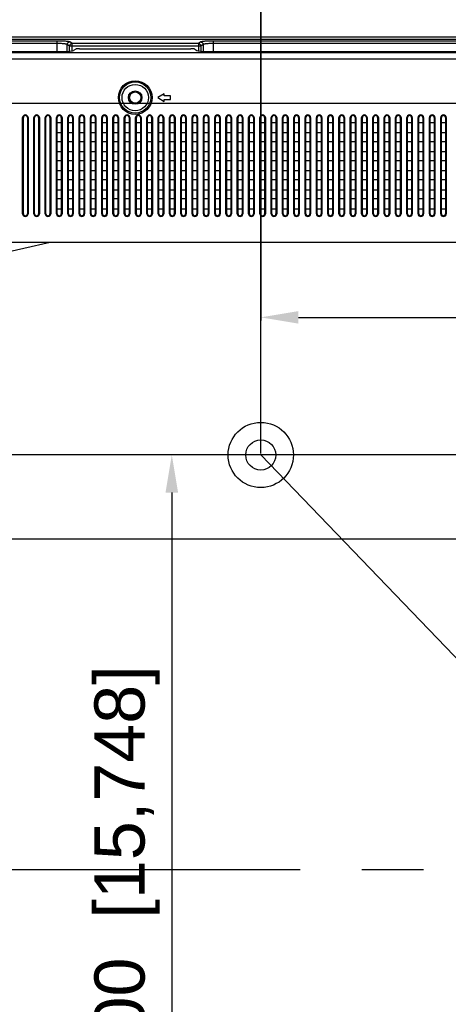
# Model space of a CAD drawing. Header units: millimetres. Extents: x -6054 to 364, y -1866 to 3094.
# Tile 100 of 256: x -4289 to -4118, y 409 to 802. Entities that reach past the tile are written whole.
import ezdxf

# ---------------------------------------------------------------- set-up
doc = ezdxf.new("R2010")
doc.units = ezdxf.units.MM
doc.header["$LTSCALE"] = 65.395
doc.header["$PDSIZE"] = 0.05
doc.linetypes.add('CENTER', pattern=[0.6, 0.375, -0.075, 0.075, -0.075])
doc.layers.get('0').update_dxf_attribs({"linetype": 'CONTINUOUS'})
doc.layers.get('Defpoints').update_dxf_attribs({"linetype": 'CONTINUOUS'})
doc.layers.add('Center', color=1, linetype='CENTER')
doc.layers.add('DIM', color=3, linetype='CONTINUOUS')
doc.styles.get("Standard").update_dxf_attribs({"font": 'arial.ttf'})
doc.dimstyles.new('ISO-25', dxfattribs={"dimtxt": 2.5, "dimasz": 2.5, "dimexe": 1.25, "dimexo": 0.625, "dimtad": 1, "dimtxsty": 'STANDARD', "dimcen": 2.5, "dimadec": 0, "dimazin": 0, "dimtfac": 1, "dimtmove": 0, "dimatfit": 3, "dimfxl": 1, "dimarcsym": 0})

# ---------------------------------------------------------------- blocks, each defined once
blk = doc.blocks.new('*D0')
at = {"layer": 'Defpoints', "color": 0}
for p in [(-4193.17, 1041.27), (-4734.98, 936.49), (-4193.17, 628.17)]:
    blk.add_point(p, dxfattribs=at)
at = {"layer": 'DIM', "color": 3, "lineweight": -2}
for p, q in [((-4734.98, 937.11), (-4734.98, 1042.52)), ((-4719.98, 1041.27), (-4208.17, 1041.27)), ((-4193.17, 628.79), (-4193.17, 1042.52))]:
    blk.add_line(p, q, dxfattribs=at)
at = {"layer": 'DIM', "color": 3}
for points in [[(-4719.98, 1043.77), (-4719.98, 1038.77), (-4734.98, 1041.27)], [(-4208.17, 1038.77), (-4208.17, 1043.77), (-4193.17, 1041.27)]]:
    blk.add_solid(points, dxfattribs=at)
at = {"layer": 'DIM', "color": 2, "insert": (-4464.08, 1059.08), "char_height": 20, "attachment_point": 5}
blk.add_mtext('542  [21,331]', dxfattribs=at)
blk = doc.blocks.new('*D1')
at = {"layer": 'Defpoints', "color": 0}
for p in [(-4193.17, 1042.07), (-3593.17, 683.03), (-3593.17, 628.17)]:
    blk.add_point(p, dxfattribs=at)
at = {"layer": 'DIM', "color": 3, "lineweight": -2}
for p, q in [((-4193.17, 1041.45), (-4193.17, 681.78)), ((-4178.17, 683.03), (-3608.17, 683.03)), ((-3593.17, 628.79), (-3593.17, 684.28))]:
    blk.add_line(p, q, dxfattribs=at)
at = {"layer": 'DIM', "color": 3}
for points in [[(-4178.17, 685.53), (-4178.17, 680.53), (-4193.17, 683.03)], [(-3608.17, 680.53), (-3608.17, 685.53), (-3593.17, 683.03)]]:
    blk.add_solid(points, dxfattribs=at)
at = {"layer": 'DIM', "color": 2, "insert": (-3893.17, 700.84), "char_height": 20, "attachment_point": 5}
blk.add_mtext('600  [23,622]', dxfattribs=at)
blk = doc.blocks.new('*D7')
at = {"layer": 'Defpoints', "color": 0}
for p in [(-4728.57, 946.48), (-4809.72, 628.17), (-4193.17, 628.17)]:
    blk.add_point(p, dxfattribs=at)
at = {"layer": 'DIM', "color": 3, "lineweight": -2}
for p, q in [((-4729.2, 946.48), (-4810.97, 946.48)), ((-4809.72, 931.48), (-4809.72, 643.17)), ((-4193.8, 628.17), (-4810.97, 628.17))]:
    blk.add_line(p, q, dxfattribs=at)
at = {"layer": 'DIM', "color": 3}
for points in [[(-4807.22, 931.48), (-4812.22, 931.48), (-4809.72, 946.48)], [(-4812.22, 643.17), (-4807.22, 643.17), (-4809.72, 628.17)]]:
    blk.add_solid(points, dxfattribs=at)
at = {"layer": 'DIM', "color": 2, "insert": (-4827.53, 787.33), "char_height": 20, "attachment_point": 5, "rotation": 90}
blk.add_mtext('318  [12,532]', dxfattribs=at)
blk = doc.blocks.new('*D17')
at = {"layer": 'Defpoints', "color": 0}
for p in [(-3593.17, 628.17), (-4228.6, 228.17), (-3593.17, 228.17)]:
    blk.add_point(p, dxfattribs=at)
at = {"layer": 'DIM', "color": 3, "lineweight": -2}
for p, q in [((-3593.8, 628.17), (-4229.85, 628.17)), ((-4228.6, 613.17), (-4228.6, 243.17)), ((-3593.8, 228.17), (-4229.85, 228.17))]:
    blk.add_line(p, q, dxfattribs=at)
at = {"layer": 'DIM', "color": 3}
for points in [[(-4226.1, 613.17), (-4231.1, 613.17), (-4228.6, 628.17)], [(-4231.1, 243.17), (-4226.1, 243.17), (-4228.6, 228.17)]]:
    blk.add_solid(points, dxfattribs=at)
at = {"layer": 'DIM', "color": 2, "insert": (-4246.41, 462.76), "char_height": 20, "attachment_point": 5, "rotation": 90}
blk.add_mtext('400  [15,748]', dxfattribs=at)
blk = doc.blocks.new('*D18')
at = {"layer": 'Defpoints', "color": 0}
for p in [(-3307.32, 492.15), (-4734.98, -14.55), (-4734.98, -196.07)]:
    blk.add_point(p, dxfattribs=at)
at = {"layer": 'DIM', "color": 3, "lineweight": -2}
for p, q in [((-3307.32, 491.52), (-3307.32, -197.32)), ((-4734.98, -15.18), (-4734.98, -197.32)), ((-3322.32, -196.07), (-4719.98, -196.07))]:
    blk.add_line(p, q, dxfattribs=at)
at = {"layer": 'DIM', "color": 3}
for points in [[(-4719.98, -193.57), (-4719.98, -198.57), (-4734.98, -196.07)], [(-3322.32, -198.57), (-3322.32, -193.57), (-3307.32, -196.07)]]:
    blk.add_solid(points, dxfattribs=at)
at = {"layer": 'DIM', "color": 2, "insert": (-4021.15, -178.26), "char_height": 20, "attachment_point": 5}
blk.add_mtext('1428  [56,207]', dxfattribs=at)
blk = doc.blocks.new('*D19')
at = {"layer": 'Defpoints', "color": 0}
for p in [(-3379.72, 594.65), (-4909.71, -20.96), (-4728.57, -20.96)]:
    blk.add_point(p, dxfattribs=at)
at = {"layer": 'DIM', "color": 3, "lineweight": -2}
for p, q in [((-3380.35, 594.65), (-4910.96, 594.65)), ((-4909.71, 579.65), (-4909.71, -5.96)), ((-4729.2, -20.96), (-4910.96, -20.96))]:
    blk.add_line(p, q, dxfattribs=at)
at = {"layer": 'DIM', "color": 3}
for points in [[(-4907.21, 579.65), (-4912.21, 579.65), (-4909.71, 594.65)], [(-4912.21, -5.96), (-4907.21, -5.96), (-4909.71, -20.96)]]:
    blk.add_solid(points, dxfattribs=at)
at = {"layer": 'DIM', "color": 2, "insert": (-4927.52, 286.84), "char_height": 20, "attachment_point": 5, "rotation": 90}
blk.add_mtext('616  [24,236]', dxfattribs=at)

msp = doc.modelspace()

# ---------------------------------------------------------------- linework, layer by layer
at = {"linetype": 'Continuous'}
for p, q in [((-4593.77, 794.9), (-3192.57, 794.9)), ((-4593.77, 793.9), (-3192.57, 793.9)), ((-4274.21, 793.19), (-4387.13, 793.19)), ((-4274.21, 789.05), (-4274.21, 793.19)), ((-4212.13, 793.19), (-4212.13, 789.05)), ((-4099.21, 793.19), (-4212.13, 793.19)), ((-4389.19, 789.05), (-4272.15, 789.05)), ((-4274.21, 792.19), (-4387.13, 792.19)), ((-4270.24, 789.09), (-4270.24, 791.81)), ((-4269.33, 791.16), (-4270.24, 791.81)), ((-4269.33, 789.14), (-4269.33, 791.16)), ((-4217.01, 791.16), (-4269.33, 791.16)), ((-4268.34, 792.16), (-4269.25, 792.81)), ((-4268.34, 789.23), (-4268.34, 792.16)), ((-4218.01, 792.16), (-4268.34, 792.16)), ((-4266.86, 789.98), (-4267.69, 789.39)), ((-4265.37, 790.1), (-4220.97, 790.1)), ((-4219.48, 789.98), (-4218.66, 789.39)), ((-4217.1, 792.81), (-4218.01, 792.16)), ((-4218.01, 792.16), (-4218.01, 789.23)), ((-4216.1, 791.81), (-4217.01, 791.16)), ((-4217.01, 791.16), (-4217.01, 789.14)), ((-4216.1, 791.81), (-4216.1, 789.09)), ((-4214.19, 789.05), (-4097.15, 789.05)), ((-4099.21, 792.19), (-4212.13, 792.19)), ((-3193.06, 788.43), (-4593.28, 788.43)), ((-3193.06, 785.94), (-4593.28, 785.94)), ((-4231.67, 772.15), (-4234.17, 770.65)), ((-4234.17, 770.65), (-4231.67, 769.15)), ((-4231.67, 771.4), (-4231.67, 772.15)), ((-4229.17, 771.4), (-4231.67, 771.4)), ((-4231.67, 769.15), (-4231.67, 769.9)), ((-4231.67, 769.9), (-4229.17, 769.9)), ((-4229.17, 769.9), (-4229.17, 771.4)), ((-4288.02, 724.32), (-4288.02, 762.65)), ((-4288.02, 762.65), (-4287.72, 762.65)), ((-4287.72, 724.32), (-4287.72, 762.65)), ((-4286.12, 762.65), (-4286.12, 724.32)), ((-4285.82, 762.65), (-4286.12, 762.65)), ((-4285.82, 762.65), (-4285.82, 724.32)), ((-4283.52, 724.32), (-4283.52, 762.65)), ((-4283.52, 762.65), (-4283.22, 762.65)), ((-4283.22, 724.32), (-4283.22, 762.65)), ((-4281.62, 762.65), (-4281.62, 724.32)), ((-4281.32, 762.65), (-4281.62, 762.65)), ((-4281.32, 762.65), (-4281.32, 724.32)), ((-4279.02, 724.32), (-4279.02, 762.65)), ((-4279.02, 762.65), (-4278.72, 762.65)), ((-4278.72, 724.32), (-4278.72, 762.65)), ((-4277.12, 762.65), (-4277.12, 724.32)), ((-4276.82, 762.65), (-4277.12, 762.65)), ((-4276.82, 762.65), (-4276.82, 724.32)), ((-4274.52, 724.32), (-4274.52, 762.65)), ((-4274.52, 762.65), (-4274.22, 762.65)), ((-4274.22, 724.32), (-4274.22, 762.65)), ((-4272.62, 762.65), (-4272.62, 724.32)), ((-4272.32, 762.65), (-4272.62, 762.65)), ((-4272.32, 762.65), (-4272.32, 724.32)), ((-4270.02, 724.32), (-4270.02, 762.65)), ((-4270.02, 762.65), (-4269.72, 762.65)), ((-4269.72, 724.32), (-4269.72, 762.65)), ((-4268.12, 762.65), (-4268.12, 724.32)), ((-4267.82, 762.65), (-4268.12, 762.65)), ((-4267.82, 762.65), (-4267.82, 724.32)), ((-4265.52, 724.32), (-4265.52, 762.65)), ((-4265.52, 762.65), (-4265.22, 762.65)), ((-4265.22, 724.32), (-4265.22, 762.65)), ((-4263.62, 762.65), (-4263.62, 724.32)), ((-4263.32, 762.65), (-4263.62, 762.65)), ((-4263.32, 762.65), (-4263.32, 724.32)), ((-4261.02, 724.32), (-4261.02, 762.65)), ((-4261.02, 762.65), (-4260.72, 762.65)), ((-4260.72, 724.32), (-4260.72, 762.65)), ((-4259.12, 762.65), (-4259.12, 724.32)), ((-4258.82, 762.65), (-4259.12, 762.65)), ((-4258.82, 762.65), (-4258.82, 724.32)), ((-4256.52, 724.32), (-4256.52, 762.65)), ((-4256.52, 762.65), (-4256.22, 762.65)), ((-4256.22, 724.32), (-4256.22, 762.65)), ((-4254.62, 762.65), (-4254.62, 724.32)), ((-4254.32, 762.65), (-4254.62, 762.65)), ((-4254.32, 762.65), (-4254.32, 724.32)), ((-4252.02, 724.32), (-4252.02, 762.65)), ((-4252.02, 762.65), (-4251.72, 762.65)), ((-4251.72, 724.32), (-4251.72, 762.65)), ((-4250.12, 762.65), (-4250.12, 724.32)), ((-4249.82, 762.65), (-4250.12, 762.65)), ((-4249.82, 762.65), (-4249.82, 724.32)), ((-4247.52, 724.32), (-4247.52, 762.65)), ((-4247.52, 762.65), (-4247.22, 762.65)), ((-4247.22, 724.32), (-4247.22, 762.65)), ((-4245.62, 762.65), (-4245.62, 724.32)), ((-4245.32, 762.65), (-4245.62, 762.65)), ((-4245.32, 762.65), (-4245.32, 724.32)), ((-4243.02, 724.32), (-4243.02, 762.65)), ((-4243.02, 762.65), (-4242.72, 762.65)), ((-4242.72, 724.32), (-4242.72, 762.65)), ((-4241.12, 762.65), (-4241.12, 724.32)), ((-4240.82, 762.65), (-4241.12, 762.65)), ((-4240.82, 762.65), (-4240.82, 724.32)), ((-4238.52, 724.32), (-4238.52, 762.65)), ((-4238.52, 762.65), (-4238.22, 762.65)), ((-4238.22, 724.32), (-4238.22, 762.65)), ((-4236.62, 762.65), (-4236.62, 724.32)), ((-4236.32, 762.65), (-4236.62, 762.65)), ((-4236.32, 762.65), (-4236.32, 724.32)), ((-4234.02, 724.32), (-4234.02, 762.65)), ((-4234.02, 762.65), (-4233.72, 762.65)), ((-4233.72, 724.32), (-4233.72, 762.65)), ((-4232.12, 762.65), (-4232.12, 724.32)), ((-4231.82, 762.65), (-4232.12, 762.65)), ((-4231.82, 762.65), (-4231.82, 724.32)), ((-4229.52, 724.32), (-4229.52, 762.65)), ((-4229.52, 762.65), (-4229.22, 762.65)), ((-4229.22, 724.32), (-4229.22, 762.65)), ((-4227.62, 762.65), (-4227.62, 724.32)), ((-4227.32, 762.65), (-4227.62, 762.65)), ((-4227.32, 762.65), (-4227.32, 724.32)), ((-4225.02, 724.32), (-4225.02, 762.65)), ((-4225.02, 762.65), (-4224.72, 762.65)), ((-4224.72, 724.32), (-4224.72, 762.65)), ((-4223.12, 762.65), (-4223.12, 724.32)), ((-4222.82, 762.65), (-4223.12, 762.65)), ((-4222.82, 762.65), (-4222.82, 724.32)), ((-4220.52, 724.32), (-4220.52, 762.65)), ((-4220.52, 762.65), (-4220.22, 762.65)), ((-4220.22, 724.32), (-4220.22, 762.65)), ((-4218.62, 762.65), (-4218.62, 724.32)), ((-4218.32, 762.65), (-4218.62, 762.65)), ((-4218.32, 762.65), (-4218.32, 724.32)), ((-4216.02, 724.32), (-4216.02, 762.65)), ((-4216.02, 762.65), (-4215.72, 762.65)), ((-4215.72, 724.32), (-4215.72, 762.65)), ((-4214.12, 762.65), (-4214.12, 724.32)), ((-4213.82, 762.65), (-4214.12, 762.65)), ((-4213.82, 762.65), (-4213.82, 724.32)), ((-4211.52, 724.32), (-4211.52, 762.65)), ((-4211.52, 762.65), (-4211.22, 762.65)), ((-4211.22, 724.32), (-4211.22, 762.65)), ((-4209.62, 762.65), (-4209.62, 724.32)), ((-4209.32, 762.65), (-4209.62, 762.65)), ((-4209.32, 762.65), (-4209.32, 724.32)), ((-4207.02, 724.32), (-4207.02, 762.65)), ((-4207.02, 762.65), (-4206.72, 762.65)), ((-4206.72, 724.32), (-4206.72, 762.65)), ((-4205.12, 762.65), (-4205.12, 724.32)), ((-4204.82, 762.65), (-4205.12, 762.65)), ((-4204.82, 762.65), (-4204.82, 724.32)), ((-4202.52, 724.32), (-4202.52, 762.65)), ((-4202.52, 762.65), (-4202.22, 762.65)), ((-4202.22, 724.32), (-4202.22, 762.65)), ((-4200.62, 762.65), (-4200.62, 724.32)), ((-4200.32, 762.65), (-4200.62, 762.65)), ((-4200.32, 762.65), (-4200.32, 724.32)), ((-4198.02, 724.32), (-4198.02, 762.65)), ((-4198.02, 762.65), (-4197.72, 762.65)), ((-4197.72, 724.32), (-4197.72, 762.65)), ((-4196.12, 762.65), (-4196.12, 724.32)), ((-4195.82, 762.65), (-4196.12, 762.65)), ((-4195.82, 762.65), (-4195.82, 724.32)), ((-4193.52, 724.32), (-4193.52, 762.65)), ((-4193.52, 762.65), (-4193.22, 762.65)), ((-4193.22, 724.32), (-4193.22, 762.65)), ((-4191.62, 762.65), (-4191.62, 724.32)), ((-4191.32, 762.65), (-4191.62, 762.65)), ((-4191.32, 762.65), (-4191.32, 724.32)), ((-4189.02, 724.32), (-4189.02, 762.65)), ((-4189.02, 762.65), (-4188.72, 762.65)), ((-4188.72, 724.32), (-4188.72, 762.65)), ((-4187.12, 762.65), (-4187.12, 724.32)), ((-4186.82, 762.65), (-4187.12, 762.65)), ((-4186.82, 762.65), (-4186.82, 724.32)), ((-4184.52, 724.32), (-4184.52, 762.65)), ((-4184.52, 762.65), (-4184.22, 762.65)), ((-4184.22, 724.32), (-4184.22, 762.65)), ((-4182.62, 762.65), (-4182.62, 724.32)), ((-4182.32, 762.65), (-4182.62, 762.65)), ((-4182.32, 762.65), (-4182.32, 724.32)), ((-4180.02, 724.32), (-4180.02, 762.65)), ((-4180.02, 762.65), (-4179.72, 762.65)), ((-4179.72, 724.32), (-4179.72, 762.65)), ((-4178.12, 762.65), (-4178.12, 724.32)), ((-4177.82, 762.65), (-4178.12, 762.65)), ((-4177.82, 762.65), (-4177.82, 724.32)), ((-4175.52, 724.32), (-4175.52, 762.65)), ((-4175.52, 762.65), (-4175.22, 762.65)), ((-4175.22, 724.32), (-4175.22, 762.65)), ((-4173.62, 762.65), (-4173.62, 724.32)), ((-4173.32, 762.65), (-4173.62, 762.65)), ((-4173.32, 762.65), (-4173.32, 724.32)), ((-4171.02, 724.32), (-4171.02, 762.65)), ((-4171.02, 762.65), (-4170.72, 762.65)), ((-4170.72, 724.32), (-4170.72, 762.65)), ((-4169.12, 762.65), (-4169.12, 724.32)), ((-4168.82, 762.65), (-4169.12, 762.65)), ((-4168.82, 762.65), (-4168.82, 724.32)), ((-4166.52, 724.32), (-4166.52, 762.65)), ((-4166.52, 762.65), (-4166.22, 762.65)), ((-4166.22, 724.32), (-4166.22, 762.65)), ((-4164.62, 762.65), (-4164.62, 724.32)), ((-4164.32, 762.65), (-4164.62, 762.65)), ((-4164.32, 762.65), (-4164.32, 724.32)), ((-4162.02, 724.32), (-4162.02, 762.65)), ((-4162.02, 762.65), (-4161.72, 762.65)), ((-4161.72, 724.32), (-4161.72, 762.65)), ((-4160.12, 762.65), (-4160.12, 724.32)), ((-4159.82, 762.65), (-4160.12, 762.65)), ((-4159.82, 762.65), (-4159.82, 724.32)), ((-4157.52, 724.32), (-4157.52, 762.65)), ((-4157.52, 762.65), (-4157.22, 762.65)), ((-4157.22, 724.32), (-4157.22, 762.65)), ((-4155.62, 762.65), (-4155.62, 724.32)), ((-4155.32, 762.65), (-4155.62, 762.65)), ((-4155.32, 762.65), (-4155.32, 724.32)), ((-4153.02, 724.32), (-4153.02, 762.65)), ((-4153.02, 762.65), (-4152.72, 762.65)), ((-4152.72, 724.32), (-4152.72, 762.65)), ((-4151.12, 762.65), (-4151.12, 724.32)), ((-4150.82, 762.65), (-4151.12, 762.65)), ((-4150.82, 762.65), (-4150.82, 724.32)), ((-4148.52, 724.32), (-4148.52, 762.65)), ((-4148.52, 762.65), (-4148.22, 762.65)), ((-4148.22, 724.32), (-4148.22, 762.65)), ((-4146.62, 762.65), (-4146.62, 724.32)), ((-4146.32, 762.65), (-4146.62, 762.65)), ((-4146.32, 762.65), (-4146.32, 724.32)), ((-4144.02, 724.32), (-4144.02, 762.65)), ((-4144.02, 762.65), (-4143.72, 762.65)), ((-4143.72, 724.32), (-4143.72, 762.65)), ((-4142.12, 762.65), (-4142.12, 724.32)), ((-4141.82, 762.65), (-4142.12, 762.65)), ((-4141.82, 762.65), (-4141.82, 724.32)), ((-4139.52, 724.32), (-4139.52, 762.65)), ((-4139.52, 762.65), (-4139.22, 762.65)), ((-4139.22, 724.32), (-4139.22, 762.65)), ((-4137.62, 762.65), (-4137.62, 724.32)), ((-4137.32, 762.65), (-4137.62, 762.65)), ((-4137.32, 762.65), (-4137.32, 724.32)), ((-4135.02, 724.32), (-4135.02, 762.65)), ((-4135.02, 762.65), (-4134.72, 762.65)), ((-4134.72, 724.32), (-4134.72, 762.65)), ((-4133.12, 762.65), (-4133.12, 724.32)), ((-4132.82, 762.65), (-4133.12, 762.65)), ((-4132.82, 762.65), (-4132.82, 724.32)), ((-4130.52, 724.32), (-4130.52, 762.65)), ((-4130.52, 762.65), (-4130.22, 762.65)), ((-4130.22, 724.32), (-4130.22, 762.65)), ((-4128.62, 762.65), (-4128.62, 724.32)), ((-4128.32, 762.65), (-4128.62, 762.65)), ((-4128.32, 762.65), (-4128.32, 724.32)), ((-4126.02, 724.32), (-4126.02, 762.65)), ((-4126.02, 762.65), (-4125.72, 762.65)), ((-4125.72, 724.32), (-4125.72, 762.65)), ((-4124.12, 762.65), (-4124.12, 724.32)), ((-4123.82, 762.65), (-4124.12, 762.65)), ((-4123.82, 762.65), (-4123.82, 724.32)), ((-4121.52, 724.32), (-4121.52, 762.65)), ((-4121.52, 762.65), (-4121.22, 762.65)), ((-4121.22, 724.32), (-4121.22, 762.65)), ((-4119.62, 762.65), (-4119.62, 724.32)), ((-4119.32, 762.65), (-4119.62, 762.65)), ((-4119.32, 762.65), (-4119.32, 724.32)), ((-4274.22, 760.75), (-4272.62, 760.75)), ((-4269.72, 760.75), (-4268.12, 760.75)), ((-4265.22, 760.75), (-4263.62, 760.75)), ((-4260.72, 760.75), (-4259.12, 760.75)), ((-4256.22, 760.75), (-4254.62, 760.75)), ((-4251.72, 760.75), (-4250.12, 760.75)), ((-4247.22, 760.75), (-4245.62, 760.75)), ((-4242.72, 760.75), (-4241.12, 760.75)), ((-4238.22, 760.75), (-4236.62, 760.75)), ((-4233.72, 760.75), (-4232.12, 760.75)), ((-4229.22, 760.75), (-4227.62, 760.75)), ((-4224.72, 760.75), (-4223.12, 760.75)), ((-4220.22, 760.75), (-4218.62, 760.75)), ((-4215.72, 760.75), (-4214.12, 760.75)), ((-4211.22, 760.75), (-4209.62, 760.75)), ((-4206.72, 760.75), (-4205.12, 760.75)), ((-4202.22, 760.75), (-4200.62, 760.75)), ((-4197.72, 760.75), (-4196.12, 760.75)), ((-4193.22, 760.75), (-4191.62, 760.75)), ((-4188.72, 760.75), (-4187.12, 760.75)), ((-4184.22, 760.75), (-4182.62, 760.75)), ((-4179.72, 760.75), (-4178.12, 760.75)), ((-4175.22, 760.75), (-4173.62, 760.75)), ((-4170.72, 760.75), (-4169.12, 760.75)), ((-4166.22, 760.75), (-4164.62, 760.75)), ((-4161.72, 760.75), (-4160.12, 760.75)), ((-4157.22, 760.75), (-4155.62, 760.75)), ((-4152.72, 760.75), (-4151.12, 760.75)), ((-4148.22, 760.75), (-4146.62, 760.75)), ((-4143.72, 760.75), (-4142.12, 760.75)), ((-4139.22, 760.75), (-4137.62, 760.75)), ((-4134.72, 760.75), (-4133.12, 760.75)), ((-4130.22, 760.75), (-4128.62, 760.75)), ((-4125.72, 760.75), (-4124.12, 760.75)), ((-4121.22, 760.75), (-4119.62, 760.75)), ((-4272.62, 756.54), (-4274.22, 756.54)), ((-4268.12, 756.54), (-4269.72, 756.54)), ((-4263.62, 756.54), (-4265.22, 756.54)), ((-4259.12, 756.54), (-4260.72, 756.54)), ((-4254.62, 756.54), (-4256.22, 756.54)), ((-4250.12, 756.54), (-4251.72, 756.54)), ((-4245.62, 756.54), (-4247.22, 756.54)), ((-4241.12, 756.54), (-4242.72, 756.54)), ((-4236.62, 756.54), (-4238.22, 756.54)), ((-4232.12, 756.54), (-4233.72, 756.54)), ((-4227.62, 756.54), (-4229.22, 756.54)), ((-4223.12, 756.54), (-4224.72, 756.54)), ((-4218.62, 756.54), (-4220.22, 756.54)), ((-4214.12, 756.54), (-4215.72, 756.54)), ((-4209.62, 756.54), (-4211.22, 756.54)), ((-4205.12, 756.54), (-4206.72, 756.54)), ((-4200.62, 756.54), (-4202.22, 756.54)), ((-4196.12, 756.54), (-4197.72, 756.54)), ((-4191.62, 756.54), (-4193.22, 756.54)), ((-4187.12, 756.54), (-4188.72, 756.54)), ((-4182.62, 756.54), (-4184.22, 756.54)), ((-4178.12, 756.54), (-4179.72, 756.54)), ((-4173.62, 756.54), (-4175.22, 756.54)), ((-4169.12, 756.54), (-4170.72, 756.54)), ((-4164.62, 756.54), (-4166.22, 756.54)), ((-4160.12, 756.54), (-4161.72, 756.54)), ((-4155.62, 756.54), (-4157.22, 756.54)), ((-4151.12, 756.54), (-4152.72, 756.54)), ((-4146.62, 756.54), (-4148.22, 756.54)), ((-4142.12, 756.54), (-4143.72, 756.54)), ((-4137.62, 756.54), (-4139.22, 756.54)), ((-4133.12, 756.54), (-4134.72, 756.54)), ((-4128.62, 756.54), (-4130.22, 756.54)), ((-4124.12, 756.54), (-4125.72, 756.54)), ((-4119.62, 756.54), (-4121.22, 756.54)), ((-4274.22, 753.17), (-4272.62, 753.17)), ((-4269.72, 753.17), (-4268.12, 753.17)), ((-4265.22, 753.17), (-4263.62, 753.17)), ((-4260.72, 753.17), (-4259.12, 753.17)), ((-4256.22, 753.17), (-4254.62, 753.17)), ((-4251.72, 753.17), (-4250.12, 753.17)), ((-4247.22, 753.17), (-4245.62, 753.17)), ((-4242.72, 753.17), (-4241.12, 753.17)), ((-4238.22, 753.17), (-4236.62, 753.17)), ((-4233.72, 753.17), (-4232.12, 753.17)), ((-4229.22, 753.17), (-4227.62, 753.17)), ((-4224.72, 753.17), (-4223.12, 753.17)), ((-4220.22, 753.17), (-4218.62, 753.17)), ((-4215.72, 753.17), (-4214.12, 753.17)), ((-4211.22, 753.17), (-4209.62, 753.17)), ((-4206.72, 753.17), (-4205.12, 753.17)), ((-4202.22, 753.17), (-4200.62, 753.17)), ((-4197.72, 753.17), (-4196.12, 753.17)), ((-4193.22, 753.17), (-4191.62, 753.17)), ((-4188.72, 753.17), (-4187.12, 753.17)), ((-4184.22, 753.17), (-4182.62, 753.17)), ((-4179.72, 753.17), (-4178.12, 753.17)), ((-4175.22, 753.17), (-4173.62, 753.17)), ((-4170.72, 753.17), (-4169.12, 753.17)), ((-4166.22, 753.17), (-4164.62, 753.17)), ((-4161.72, 753.17), (-4160.12, 753.17)), ((-4157.22, 753.17), (-4155.62, 753.17)), ((-4152.72, 753.17), (-4151.12, 753.17)), ((-4148.22, 753.17), (-4146.62, 753.17)), ((-4143.72, 753.17), (-4142.12, 753.17)), ((-4139.22, 753.17), (-4137.62, 753.17)), ((-4134.72, 753.17), (-4133.12, 753.17)), ((-4130.22, 753.17), (-4128.62, 753.17)), ((-4125.72, 753.17), (-4124.12, 753.17)), ((-4121.22, 753.17), (-4119.62, 753.17)), ((-4272.62, 748.96), (-4274.22, 748.96)), ((-4268.12, 748.96), (-4269.72, 748.96)), ((-4263.62, 748.96), (-4265.22, 748.96)), ((-4259.12, 748.96), (-4260.72, 748.96)), ((-4254.62, 748.96), (-4256.22, 748.96)), ((-4250.12, 748.96), (-4251.72, 748.96)), ((-4245.62, 748.96), (-4247.22, 748.96)), ((-4241.12, 748.96), (-4242.72, 748.96)), ((-4236.62, 748.96), (-4238.22, 748.96)), ((-4232.12, 748.96), (-4233.72, 748.96)), ((-4227.62, 748.96), (-4229.22, 748.96)), ((-4223.12, 748.96), (-4224.72, 748.96)), ((-4218.62, 748.96), (-4220.22, 748.96)), ((-4214.12, 748.96), (-4215.72, 748.96)), ((-4209.62, 748.96), (-4211.22, 748.96)), ((-4205.12, 748.96), (-4206.72, 748.96)), ((-4200.62, 748.96), (-4202.22, 748.96)), ((-4196.12, 748.96), (-4197.72, 748.96)), ((-4191.62, 748.96), (-4193.22, 748.96)), ((-4187.12, 748.96), (-4188.72, 748.96)), ((-4182.62, 748.96), (-4184.22, 748.96)), ((-4178.12, 748.96), (-4179.72, 748.96)), ((-4173.62, 748.96), (-4175.22, 748.96)), ((-4169.12, 748.96), (-4170.72, 748.96)), ((-4164.62, 748.96), (-4166.22, 748.96)), ((-4160.12, 748.96), (-4161.72, 748.96)), ((-4155.62, 748.96), (-4157.22, 748.96)), ((-4151.12, 748.96), (-4152.72, 748.96)), ((-4146.62, 748.96), (-4148.22, 748.96)), ((-4142.12, 748.96), (-4143.72, 748.96)), ((-4137.62, 748.96), (-4139.22, 748.96)), ((-4133.12, 748.96), (-4134.72, 748.96)), ((-4128.62, 748.96), (-4130.22, 748.96)), ((-4124.12, 748.96), (-4125.72, 748.96)), ((-4119.62, 748.96), (-4121.22, 748.96)), ((-4274.22, 745.59), (-4272.62, 745.59)), ((-4269.72, 745.59), (-4268.12, 745.59)), ((-4265.22, 745.59), (-4263.62, 745.59)), ((-4260.72, 745.59), (-4259.12, 745.59)), ((-4256.22, 745.59), (-4254.62, 745.59)), ((-4251.72, 745.59), (-4250.12, 745.59)), ((-4247.22, 745.59), (-4245.62, 745.59)), ((-4242.72, 745.59), (-4241.12, 745.59)), ((-4238.22, 745.59), (-4236.62, 745.59)), ((-4233.72, 745.59), (-4232.12, 745.59)), ((-4229.22, 745.59), (-4227.62, 745.59)), ((-4224.72, 745.59), (-4223.12, 745.59)), ((-4220.22, 745.59), (-4218.62, 745.59)), ((-4215.72, 745.59), (-4214.12, 745.59)), ((-4211.22, 745.59), (-4209.62, 745.59)), ((-4206.72, 745.59), (-4205.12, 745.59)), ((-4202.22, 745.59), (-4200.62, 745.59)), ((-4197.72, 745.59), (-4196.12, 745.59)), ((-4193.22, 745.59), (-4191.62, 745.59)), ((-4188.72, 745.59), (-4187.12, 745.59)), ((-4184.22, 745.59), (-4182.62, 745.59)), ((-4179.72, 745.59), (-4178.12, 745.59)), ((-4175.22, 745.59), (-4173.62, 745.59)), ((-4170.72, 745.59), (-4169.12, 745.59)), ((-4166.22, 745.59), (-4164.62, 745.59)), ((-4161.72, 745.59), (-4160.12, 745.59)), ((-4157.22, 745.59), (-4155.62, 745.59)), ((-4152.72, 745.59), (-4151.12, 745.59)), ((-4148.22, 745.59), (-4146.62, 745.59)), ((-4143.72, 745.59), (-4142.12, 745.59)), ((-4139.22, 745.59), (-4137.62, 745.59)), ((-4134.72, 745.59), (-4133.12, 745.59)), ((-4130.22, 745.59), (-4128.62, 745.59)), ((-4125.72, 745.59), (-4124.12, 745.59)), ((-4121.22, 745.59), (-4119.62, 745.59)), ((-4272.62, 741.38), (-4274.22, 741.38)), ((-4274.22, 738), (-4272.62, 738)), ((-4268.12, 741.38), (-4269.72, 741.38)), ((-4269.72, 738), (-4268.12, 738)), ((-4263.62, 741.38), (-4265.22, 741.38)), ((-4265.22, 738), (-4263.62, 738)), ((-4259.12, 741.38), (-4260.72, 741.38)), ((-4260.72, 738), (-4259.12, 738)), ((-4254.62, 741.38), (-4256.22, 741.38)), ((-4256.22, 738), (-4254.62, 738)), ((-4250.12, 741.38), (-4251.72, 741.38)), ((-4251.72, 738), (-4250.12, 738)), ((-4245.62, 741.38), (-4247.22, 741.38)), ((-4247.22, 738), (-4245.62, 738)), ((-4241.12, 741.38), (-4242.72, 741.38)), ((-4242.72, 738), (-4241.12, 738)), ((-4236.62, 741.38), (-4238.22, 741.38)), ((-4238.22, 738), (-4236.62, 738)), ((-4232.12, 741.38), (-4233.72, 741.38)), ((-4233.72, 738), (-4232.12, 738)), ((-4227.62, 741.38), (-4229.22, 741.38)), ((-4229.22, 738), (-4227.62, 738)), ((-4223.12, 741.38), (-4224.72, 741.38)), ((-4224.72, 738), (-4223.12, 738)), ((-4218.62, 741.38), (-4220.22, 741.38)), ((-4220.22, 738), (-4218.62, 738)), ((-4214.12, 741.38), (-4215.72, 741.38)), ((-4215.72, 738), (-4214.12, 738)), ((-4209.62, 741.38), (-4211.22, 741.38)), ((-4211.22, 738), (-4209.62, 738)), ((-4205.12, 741.38), (-4206.72, 741.38)), ((-4206.72, 738), (-4205.12, 738)), ((-4200.62, 741.38), (-4202.22, 741.38)), ((-4202.22, 738), (-4200.62, 738)), ((-4196.12, 741.38), (-4197.72, 741.38)), ((-4197.72, 738), (-4196.12, 738)), ((-4191.62, 741.38), (-4193.22, 741.38)), ((-4193.22, 738), (-4191.62, 738)), ((-4187.12, 741.38), (-4188.72, 741.38)), ((-4188.72, 738), (-4187.12, 738)), ((-4182.62, 741.38), (-4184.22, 741.38)), ((-4184.22, 738), (-4182.62, 738)), ((-4178.12, 741.38), (-4179.72, 741.38)), ((-4179.72, 738), (-4178.12, 738)), ((-4173.62, 741.38), (-4175.22, 741.38)), ((-4175.22, 738), (-4173.62, 738)), ((-4169.12, 741.38), (-4170.72, 741.38)), ((-4170.72, 738), (-4169.12, 738)), ((-4164.62, 741.38), (-4166.22, 741.38)), ((-4166.22, 738), (-4164.62, 738)), ((-4160.12, 741.38), (-4161.72, 741.38)), ((-4161.72, 738), (-4160.12, 738)), ((-4155.62, 741.38), (-4157.22, 741.38)), ((-4157.22, 738), (-4155.62, 738)), ((-4151.12, 741.38), (-4152.72, 741.38)), ((-4152.72, 738), (-4151.12, 738)), ((-4146.62, 741.38), (-4148.22, 741.38)), ((-4148.22, 738), (-4146.62, 738)), ((-4142.12, 741.38), (-4143.72, 741.38)), ((-4143.72, 738), (-4142.12, 738)), ((-4137.62, 741.38), (-4139.22, 741.38)), ((-4139.22, 738), (-4137.62, 738)), ((-4133.12, 741.38), (-4134.72, 741.38)), ((-4134.72, 738), (-4133.12, 738)), ((-4128.62, 741.38), (-4130.22, 741.38)), ((-4130.22, 738), (-4128.62, 738)), ((-4124.12, 741.38), (-4125.72, 741.38)), ((-4125.72, 738), (-4124.12, 738)), ((-4119.62, 741.38), (-4121.22, 741.38)), ((-4121.22, 738), (-4119.62, 738)), ((-4272.62, 733.8), (-4274.22, 733.8)), ((-4274.22, 730.42), (-4272.62, 730.42)), ((-4268.12, 733.8), (-4269.72, 733.8)), ((-4269.72, 730.42), (-4268.12, 730.42)), ((-4263.62, 733.8), (-4265.22, 733.8)), ((-4265.22, 730.42), (-4263.62, 730.42)), ((-4259.12, 733.8), (-4260.72, 733.8)), ((-4260.72, 730.42), (-4259.12, 730.42)), ((-4254.62, 733.8), (-4256.22, 733.8)), ((-4256.22, 730.42), (-4254.62, 730.42)), ((-4250.12, 733.8), (-4251.72, 733.8)), ((-4251.72, 730.42), (-4250.12, 730.42)), ((-4245.62, 733.8), (-4247.22, 733.8)), ((-4247.22, 730.42), (-4245.62, 730.42)), ((-4241.12, 733.8), (-4242.72, 733.8)), ((-4242.72, 730.42), (-4241.12, 730.42)), ((-4236.62, 733.8), (-4238.22, 733.8)), ((-4238.22, 730.42), (-4236.62, 730.42)), ((-4232.12, 733.8), (-4233.72, 733.8)), ((-4233.72, 730.42), (-4232.12, 730.42)), ((-4227.62, 733.8), (-4229.22, 733.8)), ((-4229.22, 730.42), (-4227.62, 730.42)), ((-4223.12, 733.8), (-4224.72, 733.8)), ((-4224.72, 730.42), (-4223.12, 730.42)), ((-4218.62, 733.8), (-4220.22, 733.8)), ((-4220.22, 730.42), (-4218.62, 730.42)), ((-4214.12, 733.8), (-4215.72, 733.8)), ((-4215.72, 730.42), (-4214.12, 730.42)), ((-4209.62, 733.8), (-4211.22, 733.8)), ((-4211.22, 730.42), (-4209.62, 730.42)), ((-4205.12, 733.8), (-4206.72, 733.8)), ((-4206.72, 730.42), (-4205.12, 730.42)), ((-4200.62, 733.8), (-4202.22, 733.8)), ((-4202.22, 730.42), (-4200.62, 730.42)), ((-4196.12, 733.8), (-4197.72, 733.8)), ((-4197.72, 730.42), (-4196.12, 730.42)), ((-4191.62, 733.8), (-4193.22, 733.8)), ((-4193.22, 730.42), (-4191.62, 730.42)), ((-4187.12, 733.8), (-4188.72, 733.8)), ((-4188.72, 730.42), (-4187.12, 730.42)), ((-4182.62, 733.8), (-4184.22, 733.8)), ((-4184.22, 730.42), (-4182.62, 730.42)), ((-4178.12, 733.8), (-4179.72, 733.8)), ((-4179.72, 730.42), (-4178.12, 730.42)), ((-4173.62, 733.8), (-4175.22, 733.8)), ((-4175.22, 730.42), (-4173.62, 730.42)), ((-4169.12, 733.8), (-4170.72, 733.8)), ((-4170.72, 730.42), (-4169.12, 730.42)), ((-4164.62, 733.8), (-4166.22, 733.8)), ((-4166.22, 730.42), (-4164.62, 730.42)), ((-4160.12, 733.8), (-4161.72, 733.8)), ((-4161.72, 730.42), (-4160.12, 730.42)), ((-4155.62, 733.8), (-4157.22, 733.8)), ((-4157.22, 730.42), (-4155.62, 730.42)), ((-4151.12, 733.8), (-4152.72, 733.8)), ((-4152.72, 730.42), (-4151.12, 730.42)), ((-4146.62, 733.8), (-4148.22, 733.8)), ((-4148.22, 730.42), (-4146.62, 730.42)), ((-4142.12, 733.8), (-4143.72, 733.8)), ((-4143.72, 730.42), (-4142.12, 730.42)), ((-4137.62, 733.8), (-4139.22, 733.8)), ((-4139.22, 730.42), (-4137.62, 730.42)), ((-4133.12, 733.8), (-4134.72, 733.8)), ((-4134.72, 730.42), (-4133.12, 730.42)), ((-4128.62, 733.8), (-4130.22, 733.8)), ((-4130.22, 730.42), (-4128.62, 730.42)), ((-4124.12, 733.8), (-4125.72, 733.8)), ((-4125.72, 730.42), (-4124.12, 730.42)), ((-4119.62, 733.8), (-4121.22, 733.8)), ((-4121.22, 730.42), (-4119.62, 730.42)), ((-4272.62, 726.22), (-4274.22, 726.22)), ((-4268.12, 726.22), (-4269.72, 726.22)), ((-4263.62, 726.22), (-4265.22, 726.22)), ((-4259.12, 726.22), (-4260.72, 726.22)), ((-4254.62, 726.22), (-4256.22, 726.22)), ((-4250.12, 726.22), (-4251.72, 726.22)), ((-4245.62, 726.22), (-4247.22, 726.22)), ((-4241.12, 726.22), (-4242.72, 726.22)), ((-4236.62, 726.22), (-4238.22, 726.22)), ((-4232.12, 726.22), (-4233.72, 726.22)), ((-4227.62, 726.22), (-4229.22, 726.22)), ((-4223.12, 726.22), (-4224.72, 726.22)), ((-4218.62, 726.22), (-4220.22, 726.22)), ((-4214.12, 726.22), (-4215.72, 726.22)), ((-4209.62, 726.22), (-4211.22, 726.22)), ((-4205.12, 726.22), (-4206.72, 726.22)), ((-4200.62, 726.22), (-4202.22, 726.22)), ((-4196.12, 726.22), (-4197.72, 726.22)), ((-4191.62, 726.22), (-4193.22, 726.22)), ((-4187.12, 726.22), (-4188.72, 726.22)), ((-4182.62, 726.22), (-4184.22, 726.22)), ((-4178.12, 726.22), (-4179.72, 726.22)), ((-4173.62, 726.22), (-4175.22, 726.22)), ((-4169.12, 726.22), (-4170.72, 726.22)), ((-4164.62, 726.22), (-4166.22, 726.22)), ((-4160.12, 726.22), (-4161.72, 726.22)), ((-4155.62, 726.22), (-4157.22, 726.22)), ((-4151.12, 726.22), (-4152.72, 726.22)), ((-4146.62, 726.22), (-4148.22, 726.22)), ((-4142.12, 726.22), (-4143.72, 726.22)), ((-4137.62, 726.22), (-4139.22, 726.22)), ((-4133.12, 726.22), (-4134.72, 726.22)), ((-4128.62, 726.22), (-4130.22, 726.22)), ((-4124.12, 726.22), (-4125.72, 726.22)), ((-4119.62, 726.22), (-4121.22, 726.22)), ((-4288.02, 724.32), (-4287.72, 724.32)), ((-4285.82, 724.32), (-4286.12, 724.32)), ((-4283.52, 724.32), (-4283.22, 724.32)), ((-4281.32, 724.32), (-4281.62, 724.32)), ((-4279.02, 724.32), (-4278.72, 724.32)), ((-4276.82, 724.32), (-4277.12, 724.32)), ((-4274.52, 724.32), (-4274.22, 724.32)), ((-4272.32, 724.32), (-4272.62, 724.32)), ((-4270.02, 724.32), (-4269.72, 724.32)), ((-4267.82, 724.32), (-4268.12, 724.32)), ((-4265.52, 724.32), (-4265.22, 724.32)), ((-4263.32, 724.32), (-4263.62, 724.32)), ((-4261.02, 724.32), (-4260.72, 724.32)), ((-4258.82, 724.32), (-4259.12, 724.32)), ((-4256.52, 724.32), (-4256.22, 724.32)), ((-4254.32, 724.32), (-4254.62, 724.32)), ((-4252.02, 724.32), (-4251.72, 724.32)), ((-4249.82, 724.32), (-4250.12, 724.32)), ((-4247.52, 724.32), (-4247.22, 724.32)), ((-4245.32, 724.32), (-4245.62, 724.32)), ((-4243.02, 724.32), (-4242.72, 724.32)), ((-4240.82, 724.32), (-4241.12, 724.32)), ((-4238.52, 724.32), (-4238.22, 724.32)), ((-4236.32, 724.32), (-4236.62, 724.32)), ((-4234.02, 724.32), (-4233.72, 724.32)), ((-4231.82, 724.32), (-4232.12, 724.32)), ((-4229.52, 724.32), (-4229.22, 724.32)), ((-4227.32, 724.32), (-4227.62, 724.32)), ((-4225.02, 724.32), (-4224.72, 724.32)), ((-4222.82, 724.32), (-4223.12, 724.32)), ((-4220.52, 724.32), (-4220.22, 724.32)), ((-4218.32, 724.32), (-4218.62, 724.32)), ((-4216.02, 724.32), (-4215.72, 724.32)), ((-4213.82, 724.32), (-4214.12, 724.32)), ((-4211.52, 724.32), (-4211.22, 724.32)), ((-4209.32, 724.32), (-4209.62, 724.32)), ((-4207.02, 724.32), (-4206.72, 724.32)), ((-4204.82, 724.32), (-4205.12, 724.32)), ((-4202.52, 724.32), (-4202.22, 724.32)), ((-4200.32, 724.32), (-4200.62, 724.32)), ((-4198.02, 724.32), (-4197.72, 724.32)), ((-4195.82, 724.32), (-4196.12, 724.32)), ((-4193.52, 724.32), (-4193.22, 724.32)), ((-4191.32, 724.32), (-4191.62, 724.32)), ((-4189.02, 724.32), (-4188.72, 724.32)), ((-4186.82, 724.32), (-4187.12, 724.32)), ((-4184.52, 724.32), (-4184.22, 724.32)), ((-4182.32, 724.32), (-4182.62, 724.32)), ((-4180.02, 724.32), (-4179.72, 724.32)), ((-4177.82, 724.32), (-4178.12, 724.32)), ((-4175.52, 724.32), (-4175.22, 724.32)), ((-4173.32, 724.32), (-4173.62, 724.32)), ((-4171.02, 724.32), (-4170.72, 724.32)), ((-4168.82, 724.32), (-4169.12, 724.32)), ((-4166.52, 724.32), (-4166.22, 724.32)), ((-4164.32, 724.32), (-4164.62, 724.32)), ((-4162.02, 724.32), (-4161.72, 724.32)), ((-4159.82, 724.32), (-4160.12, 724.32)), ((-4157.52, 724.32), (-4157.22, 724.32)), ((-4155.32, 724.32), (-4155.62, 724.32)), ((-4153.02, 724.32), (-4152.72, 724.32)), ((-4150.82, 724.32), (-4151.12, 724.32)), ((-4148.52, 724.32), (-4148.22, 724.32)), ((-4146.32, 724.32), (-4146.62, 724.32)), ((-4144.02, 724.32), (-4143.72, 724.32)), ((-4141.82, 724.32), (-4142.12, 724.32)), ((-4139.52, 724.32), (-4139.22, 724.32)), ((-4137.32, 724.32), (-4137.62, 724.32)), ((-4135.02, 724.32), (-4134.72, 724.32)), ((-4132.82, 724.32), (-4133.12, 724.32)), ((-4130.52, 724.32), (-4130.22, 724.32)), ((-4128.32, 724.32), (-4128.62, 724.32)), ((-4126.02, 724.32), (-4125.72, 724.32)), ((-4123.82, 724.32), (-4124.12, 724.32)), ((-4121.52, 724.32), (-4121.22, 724.32)), ((-4119.32, 724.32), (-4119.62, 724.32))]:
    msp.add_line(p, q, dxfattribs=at)
at = {"color": 1}
msp.add_line((-4276.98, 712.92), (-4440.25, 675.9), dxfattribs=at)
msp.add_lwpolyline([(-4561.58, 768.47), (-3224.76, 768.47), (-3224.76, 712.92), (-4561.58, 712.92)], close=True, dxfattribs=at)
at = {"linetype": 'Continuous'}
for centre, radius in [((-4243.17, 770.65), 6.72), ((-4243.17, 770.65), 6.22), ((-4243.17, 770.65), 5.25), ((-4243.17, 770.65), 2.69), ((-4243.17, 770.65), 2.25), ((-4193.17, 628.17), 13), ((-4193.17, 628.17), 6)]:
    msp.add_circle(centre, radius, dxfattribs=at)
for centre, radius, start, end in [((-4286.92, 762.65), 1.1, 0, 180), ((-4286.92, 762.65), 0.8, 0, 180), ((-4282.42, 762.65), 1.1, 0, 180), ((-4282.42, 762.65), 0.8, 0, 180), ((-4277.92, 762.65), 1.1, 0, 180), ((-4277.92, 762.65), 0.8, 0, 180), ((-4273.42, 762.65), 1.1, 0, 180), ((-4273.42, 762.65), 0.8, 0, 180), ((-4268.92, 762.65), 1.1, 0, 180), ((-4268.92, 762.65), 0.8, 0, 180), ((-4264.42, 762.65), 1.1, 0, 180), ((-4264.42, 762.65), 0.8, 0, 180), ((-4259.92, 762.65), 1.1, 0, 180), ((-4259.92, 762.65), 0.8, 0, 180), ((-4255.42, 762.65), 1.1, 0, 180), ((-4255.42, 762.65), 0.8, 0, 180), ((-4250.92, 762.65), 1.1, 0, 180), ((-4250.92, 762.65), 0.8, 0, 180), ((-4246.42, 762.65), 1.1, 0, 180), ((-4246.42, 762.65), 0.8, 0, 180), ((-4241.92, 762.65), 1.1, 0, 180), ((-4241.92, 762.65), 0.8, 0, 180), ((-4237.42, 762.65), 1.1, 0, 180), ((-4237.42, 762.65), 0.8, 0, 180), ((-4232.92, 762.65), 1.1, 0, 180), ((-4232.92, 762.65), 0.8, 0, 180), ((-4228.42, 762.65), 1.1, 0, 180), ((-4228.42, 762.65), 0.8, 0, 180), ((-4223.92, 762.65), 1.1, 0, 180), ((-4223.92, 762.65), 0.8, 0, 180), ((-4219.42, 762.65), 1.1, 0, 180), ((-4219.42, 762.65), 0.8, 0, 180), ((-4214.92, 762.65), 1.1, 0, 180), ((-4214.92, 762.65), 0.8, 0, 180), ((-4210.42, 762.65), 1.1, 0, 180), ((-4210.42, 762.65), 0.8, 0, 180), ((-4205.92, 762.65), 1.1, 0, 180), ((-4205.92, 762.65), 0.8, 0, 180), ((-4201.42, 762.65), 1.1, 0, 180), ((-4201.42, 762.65), 0.8, 0, 180), ((-4196.92, 762.65), 1.1, 0, 180), ((-4196.92, 762.65), 0.8, 0, 180), ((-4192.42, 762.65), 1.1, 0, 180), ((-4192.42, 762.65), 0.8, 0, 180), ((-4187.92, 762.65), 1.1, 0, 180), ((-4187.92, 762.65), 0.8, 0, 180), ((-4183.42, 762.65), 1.1, 0, 180), ((-4183.42, 762.65), 0.8, 0, 180), ((-4178.92, 762.65), 1.1, 0, 180), ((-4178.92, 762.65), 0.8, 0, 180), ((-4174.42, 762.65), 1.1, 0, 180), ((-4174.42, 762.65), 0.8, 0, 180), ((-4169.92, 762.65), 1.1, 0, 180), ((-4169.92, 762.65), 0.8, 0, 180), ((-4165.42, 762.65), 1.1, 0, 180), ((-4165.42, 762.65), 0.8, 0, 180), ((-4160.92, 762.65), 1.1, 0, 180), ((-4160.92, 762.65), 0.8, 0, 180), ((-4156.42, 762.65), 1.1, 0, 180), ((-4156.42, 762.65), 0.8, 0, 180), ((-4151.92, 762.65), 1.1, 0, 180), ((-4151.92, 762.65), 0.8, 0, 180), ((-4147.42, 762.65), 1.1, 0, 180), ((-4147.42, 762.65), 0.8, 0, 180), ((-4142.92, 762.65), 1.1, 0, 180), ((-4142.92, 762.65), 0.8, 0, 180), ((-4138.42, 762.65), 1.1, 0, 180), ((-4138.42, 762.65), 0.8, 0, 180), ((-4133.92, 762.65), 1.1, 0, 180), ((-4133.92, 762.65), 0.8, 0, 180), ((-4129.42, 762.65), 1.1, 0, 180), ((-4129.42, 762.65), 0.8, 0, 180), ((-4124.92, 762.65), 1.1, 0, 180), ((-4124.92, 762.65), 0.8, 0, 180), ((-4120.42, 762.65), 1.1, 0, 180), ((-4120.42, 762.65), 0.8, 0, 180), ((-4286.92, 724.32), 1.1, 180, 360), ((-4286.92, 724.32), 0.8, 180, 360), ((-4282.42, 724.32), 1.1, 180, 360), ((-4282.42, 724.32), 0.8, 180, 360), ((-4277.92, 724.32), 1.1, 180, 360), ((-4277.92, 724.32), 0.8, 180, 360), ((-4273.42, 724.32), 1.1, 180, 360), ((-4273.42, 724.32), 0.8, 180, 360), ((-4268.92, 724.32), 1.1, 180, 360), ((-4268.92, 724.32), 0.8, 180, 360), ((-4264.42, 724.32), 1.1, 180, 360), ((-4264.42, 724.32), 0.8, 180, 360), ((-4259.92, 724.32), 1.1, 180, 360), ((-4259.92, 724.32), 0.8, 180, 360), ((-4255.42, 724.32), 1.1, 180, 360), ((-4255.42, 724.32), 0.8, 180, 360), ((-4250.92, 724.32), 1.1, 180, 360), ((-4250.92, 724.32), 0.8, 180, 360), ((-4246.42, 724.32), 1.1, 180, 360), ((-4246.42, 724.32), 0.8, 180, 360), ((-4241.92, 724.32), 1.1, 180, 360), ((-4241.92, 724.32), 0.8, 180, 360), ((-4237.42, 724.32), 1.1, 180, 360), ((-4237.42, 724.32), 0.8, 180, 360), ((-4232.92, 724.32), 1.1, 180, 360), ((-4232.92, 724.32), 0.8, 180, 360), ((-4228.42, 724.32), 1.1, 180, 360), ((-4228.42, 724.32), 0.8, 180, 360), ((-4223.92, 724.32), 1.1, 180, 360), ((-4223.92, 724.32), 0.8, 180, 360), ((-4219.42, 724.32), 1.1, 180, 360), ((-4219.42, 724.32), 0.8, 180, 360), ((-4214.92, 724.32), 1.1, 180, 360), ((-4214.92, 724.32), 0.8, 180, 360), ((-4210.42, 724.32), 1.1, 180, 360), ((-4210.42, 724.32), 0.8, 180, 360), ((-4205.92, 724.32), 1.1, 180, 360), ((-4205.92, 724.32), 0.8, 180, 360), ((-4201.42, 724.32), 1.1, 180, 360), ((-4201.42, 724.32), 0.8, 180, 360), ((-4196.92, 724.32), 1.1, 180, 360), ((-4196.92, 724.32), 0.8, 180, 360), ((-4192.42, 724.32), 1.1, 180, 360), ((-4192.42, 724.32), 0.8, 180, 360), ((-4187.92, 724.32), 1.1, 180, 360), ((-4187.92, 724.32), 0.8, 180, 360), ((-4183.42, 724.32), 1.1, 180, 360), ((-4183.42, 724.32), 0.8, 180, 360), ((-4178.92, 724.32), 1.1, 180, 360), ((-4178.92, 724.32), 0.8, 180, 360), ((-4174.42, 724.32), 1.1, 180, 360), ((-4174.42, 724.32), 0.8, 180, 360), ((-4169.92, 724.32), 1.1, 180, 360), ((-4169.92, 724.32), 0.8, 180, 360), ((-4165.42, 724.32), 1.1, 180, 360), ((-4165.42, 724.32), 0.8, 180, 360), ((-4160.92, 724.32), 1.1, 180, 360), ((-4160.92, 724.32), 0.8, 180, 360), ((-4156.42, 724.32), 1.1, 180, 360), ((-4156.42, 724.32), 0.8, 180, 360), ((-4151.92, 724.32), 1.1, 180, 360), ((-4151.92, 724.32), 0.8, 180, 360), ((-4147.42, 724.32), 1.1, 180, 360), ((-4147.42, 724.32), 0.8, 180, 360), ((-4142.92, 724.32), 1.1, 180, 360), ((-4142.92, 724.32), 0.8, 180, 360), ((-4138.42, 724.32), 1.1, 180, 360), ((-4138.42, 724.32), 0.8, 180, 360), ((-4133.92, 724.32), 1.1, 180, 360), ((-4133.92, 724.32), 0.8, 180, 360), ((-4129.42, 724.32), 1.1, 180, 360), ((-4129.42, 724.32), 0.8, 180, 360), ((-4124.92, 724.32), 1.1, 180, 360), ((-4124.92, 724.32), 0.8, 180, 360), ((-4120.42, 724.32), 1.1, 180, 360), ((-4120.42, 724.32), 0.8, 180, 360)]:
    msp.add_arc(centre, radius, start, end, dxfattribs=at)
for centre, major_axis, start_param, end_param in [((-4272.15, 789.44), (4.5, 0), -1.570796, -0.122173), ((-4265.37, 789.97), (1.5, 0), 1.570796, 3.01942), ((-4220.97, 789.97), (1.5, 0), 0.122173, 1.570796), ((-4214.19, 789.44), (4.5, 0), -3.01942, -1.570796)]:
    msp.add_ellipse(centre, major_axis=major_axis, ratio=0.087489, start_param=start_param, end_param=end_param, dxfattribs=at)
for points, knots in [([(-4269.25, 792.81), (-4269.27, 792.82), (-4269.34, 792.85), (-4269.45, 792.89), (-4269.61, 792.92), (-4269.88, 792.97), (-4270.32, 793.03), (-4270.93, 793.09), (-4271.65, 793.13), (-4272.46, 793.16), (-4273.32, 793.19), (-4273.91, 793.19), (-4274.21, 793.19)], [0, 0, 0, 0, 0.016959, 0.041242, 0.072976, 0.112047, 0.211148, 0.335692, 0.481803, 0.644814, 0.819448, 1, 1, 1, 1]), ([(-4212.13, 793.19), (-4212.43, 793.19), (-4213.03, 793.19), (-4213.89, 793.16), (-4214.69, 793.13), (-4215.41, 793.09), (-4216.03, 793.03), (-4216.46, 792.97), (-4216.74, 792.92), (-4216.9, 792.89), (-4217.01, 792.85), (-4217.07, 792.82), (-4217.1, 792.81)], [0, 0, 0, 0, 0.180552, 0.355185, 0.518196, 0.664308, 0.788852, 0.887953, 0.927024, 0.958758, 0.983041, 1, 1, 1, 1]), ([(-4270.24, 791.81), (-4270.26, 791.83), (-4270.31, 791.85), (-4270.45, 791.91), (-4270.71, 791.97), (-4271.1, 792.03), (-4271.59, 792.09), (-4272.16, 792.13), (-4273.05, 792.18), (-4273.74, 792.19), (-4274.21, 792.19)], [0, 0, 0, 0, 0.017853, 0.04268, 0.113949, 0.21309, 0.337416, 0.483168, 0.64575, 1, 1, 1, 1]), ([(-4269.25, 792.81), (-4269.38, 792.8), (-4269.64, 792.75), (-4269.97, 792.53), (-4270.19, 792.2), (-4270.24, 791.94), (-4270.24, 791.81)], [0, 0, 0, 0, 0.249227, 0.499407, 0.749933, 1, 1, 1, 1]), ([(-4268.34, 792.16), (-4268.47, 792.16), (-4268.73, 792.1), (-4269.06, 791.88), (-4269.28, 791.55), (-4269.33, 791.29), (-4269.33, 791.16)], [0, 0, 0, 0, 0.249227, 0.499407, 0.749933, 1, 1, 1, 1]), ([(-4218.01, 792.16), (-4217.88, 792.16), (-4217.62, 792.1), (-4217.29, 791.88), (-4217.07, 791.55), (-4217.02, 791.29), (-4217.01, 791.16)], [0, 0, 0, 0, 0.249227, 0.499407, 0.749933, 1, 1, 1, 1]), ([(-4217.1, 792.81), (-4216.97, 792.8), (-4216.71, 792.75), (-4216.38, 792.53), (-4216.16, 792.2), (-4216.11, 791.94), (-4216.1, 791.81)], [0, 0, 0, 0, 0.249227, 0.499407, 0.749933, 1, 1, 1, 1]), ([(-4212.13, 792.19), (-4212.61, 792.19), (-4213.3, 792.18), (-4214.18, 792.13), (-4214.76, 792.09), (-4215.25, 792.03), (-4215.64, 791.97), (-4215.89, 791.91), (-4216.04, 791.85), (-4216.09, 791.83), (-4216.1, 791.81)], [0, 0, 0, 0, 0.354249, 0.516832, 0.662583, 0.78691, 0.88605, 0.95732, 0.982146, 1, 1, 1, 1])]:
    msp.add_open_spline(points, degree=3, knots=knots, dxfattribs=at)
at = {"layer": 'Center', "color": 1, "linetype": 'CENTER', "ltscale": 5}
msp.add_line((-3000.35, 462.76), (-4797.77, 462.76), dxfattribs=at)
at = {"layer": 'DIM'}
msp.add_line((-4193.17, 628.17), (-3982.71, 409.03), dxfattribs=at)

# ---------------------------------------------------------------- dimensions: what is measured, and where the dimension line sits
for base, p1, p2, picture, middle in [((-4193.17, 1041.27), (-4734.98, 936.49), (-4193.17, 628.17), '*D0', (-4464.08, 1059.08)), ((-4734.98, -196.07), (-3307.32, 492.15), (-4734.98, -14.55), '*D18', (-4021.15, -178.26))]:
    dim = msp.add_linear_dim(base=base, p1=p1, p2=p2, text='<> []', dimstyle='ISO-25', override={"dimtxt": 20, "dimasz": 15, "dimgap": 5, "dimdec": 0, "dimclrd": 3, "dimclre": 3, "dimclrt": 2, "dimadec": 1, "dimtp": 0.3, "dimtm": 0.3, "dimtofl": 0}, dxfattribs=at)
    dim.commit()
    dim.dimension.update_dxf_attribs({"geometry": picture, "text_midpoint": middle})
dim = msp.add_linear_dim(base=(-3593.17, 683.03), p1=(-4193.17, 1042.07), p2=(-3593.17, 628.17), text='<> []', dimstyle='ISO-25', override={"dimtxt": 20, "dimasz": 15, "dimgap": 5, "dimdec": 0, "dimclrd": 3, "dimclre": 3, "dimclrt": 2, "dimadec": 1, "dimtp": 0.3, "dimtm": 0.3, "dimtofl": 0}, dxfattribs=at)
dim.commit()
dim.dimension.update_dxf_attribs({"geometry": '*D1', "text_midpoint": (-3893.17, 683.03), "dimtype": 160})
for base, p1, p2, picture, middle in [((-4809.72, 628.17), (-4728.57, 946.48), (-4193.17, 628.17), '*D7', (-4809.72, 787.33)), ((-4228.6, 228.17), (-3593.17, 628.17), (-3593.17, 228.17), '*D17', (-4228.6, 462.76))]:
    dim = msp.add_linear_dim(base=base, p1=p1, p2=p2, angle=90, text='<> []', dimstyle='ISO-25', override={"dimtxt": 20, "dimasz": 15, "dimgap": 5, "dimdec": 0, "dimclrd": 3, "dimclre": 3, "dimclrt": 2, "dimadec": 1, "dimtp": 0.3, "dimtm": 0.3, "dimtofl": 0}, dxfattribs=at)
    dim.commit()
    dim.dimension.update_dxf_attribs({"geometry": picture, "text_midpoint": middle, "dimtype": 160})
dim = msp.add_linear_dim(base=(-4909.71, -20.96), p1=(-3379.72, 594.65), p2=(-4728.57, -20.96), angle=90, text='<> []', dimstyle='ISO-25', override={"dimtxt": 20, "dimasz": 15, "dimgap": 5, "dimdec": 0, "dimclrd": 3, "dimclre": 3, "dimclrt": 2, "dimadec": 1, "dimtp": 0.3, "dimtm": 0.3, "dimtofl": 0}, dxfattribs=at)
dim.commit()
dim.dimension.update_dxf_attribs({"geometry": '*D19', "text_midpoint": (-4927.52, 286.84)})

doc.saveas('drawing.dxf')
